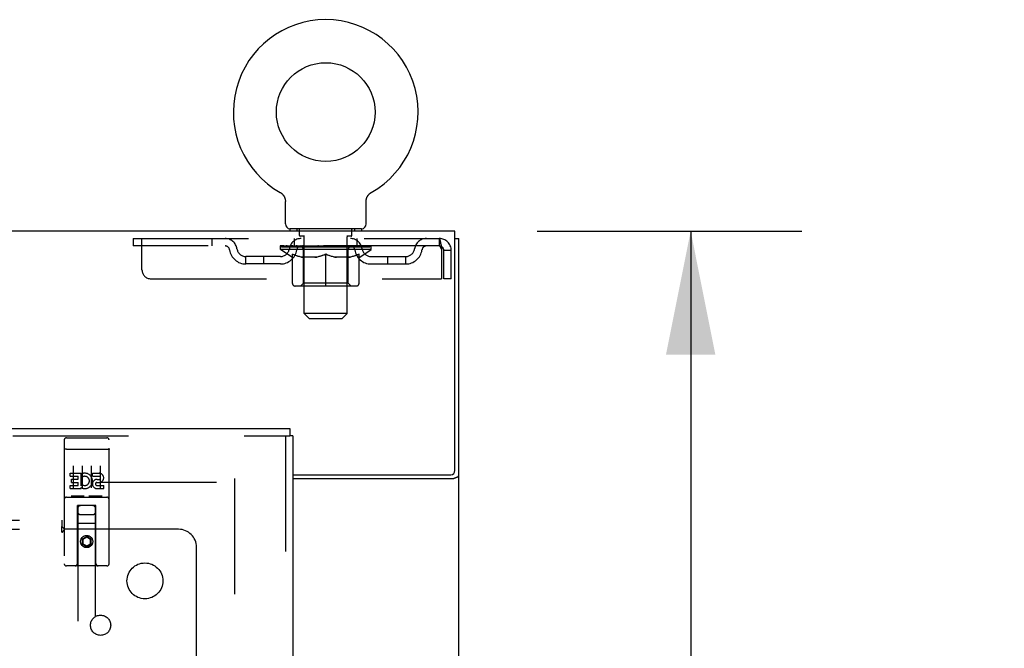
# Model space of a CAD drawing. Header units: inches. Extents: x 0 to 293, y 0 to 190.
# Tile 60 of 65: x 134 to 148, y 134 to 143. Entities that reach past the tile are written whole.
import ezdxf

# ---------------------------------------------------------------- set-up
doc = ezdxf.new("R2010")
doc.units = ezdxf.units.IN
doc.header["$LTSCALE"] = 16.12069
doc.header["$MEASUREMENT"] = 0
doc.linetypes.add('HIDDEN', pattern=[0.2, 0.1, -0.1])
doc.layers.get('0').update_dxf_attribs({"linetype": 'CONTINUOUS'})
for name, color, linetype in [('DEFAULT_2', 8, 'HIDDEN'), ('DIMENSIONS', 7, 'CONTINUOUS'), ('RIGHTHAND_DOOR_ASSEMBLY', 7, 'CONTINUOUS'), ('SUBPANEL', 7, 'CONTINUOUS')]:
    doc.layers.add(name, color=color, linetype=linetype)
doc.styles.get("Standard").update_dxf_attribs({"font": 'arial.ttf'})
doc.dimstyles.new('DIMSTYLE_1', dxfattribs={"dimtxt": 1.293103, "dimasz": 1.724138, "dimexe": 0.09, "dimexo": 0.07, "dimgap": 0.0375, "dimtad": 0, "dimtih": 1, "dimtoh": 1, "dimzin": 4, "dimdsep": 46, "dimtxsty": 'Standard', "dimblk": '_FILLED', "dimblk1": '_FILLED', "dimblk2": '_FILLED', "dimcen": 0.09, "dimadec": 3, "dimazin": 1, "dimtfac": 1, "dimtdec": 3, "dimtofl": 0, "dimtmove": 0, "dimatfit": 3, "dimldrblk": '_FILLED', "dimfxl": 0, "dimtolj": 1, "dimtzin": 4, "dimarcsym": 0})

# ---------------------------------------------------------------- blocks, each defined once
blk = doc.blocks.new('_FILLED')
at = {"color": 0, "linetype": 'ByBlock'}
blk.add_solid([(0, 0), (-1, 0.2), (-1, -0.2)], dxfattribs=at)
blk = doc.blocks.new('*D10')
at = {"layer": 'DIMENSIONS', "color": 2, "linetype": 'Continuous'}
for p, q in [((141.651, 139.762), (145.342, 139.762)), ((143.79, 139.762), (143.79, 131.868)), ((143.79, 121.387), (143.79, 129.281)), ((140.263, 121.387), (145.342, 121.387))]:
    blk.add_line(p, q, dxfattribs=at)
at = {"layer": 'DIMENSIONS', "color": 2, "linetype": 'Continuous', "xscale": 1.724137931, "yscale": 1.724137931, "zscale": 1.724137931}
for p, rotation in [((143.79, 139.762), 90), ((143.79, 121.387), 270)]:
    blk.add_blockref('_FILLED', p, dxfattribs=dict(at, rotation=rotation))
at = {"layer": 'DIMENSIONS', "color": 2, "linetype": 'Continuous', "insert": (143.79, 131.221), "char_height": 1.2931, "width": 4.51865, "attachment_point": 2, "line_spacing_factor": 0.9}
blk.add_mtext('18.38', dxfattribs=at)
blk = doc.blocks.new('*D11')
at = {"layer": 'DIMENSIONS', "color": 2, "linetype": 'Continuous'}
for p, q in [((139.056, 115.633), (139.056, 112.514)), ((139.056, 114.066), (135.608, 114.066)), ((140.556, 114.066), (144.002, 114.066))]:
    blk.add_line(p, q, dxfattribs=at)
at = {"layer": 'DIMENSIONS', "color": 2, "linetype": 'Continuous', "xscale": 1.724137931, "yscale": 1.724137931, "zscale": 1.724137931}
blk.add_blockref('_FILLED', (139.056, 114.066), dxfattribs=at)
at = {"layer": 'DIMENSIONS', "color": 2, "linetype": 'Continuous', "xscale": 1.724137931, "yscale": 1.724137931, "zscale": 1.724137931, "rotation": 180}
blk.add_blockref('_FILLED', (140.556, 114.066), dxfattribs=at)
at = {"layer": 'DIMENSIONS', "color": 2, "linetype": 'Continuous', "insert": (144.649, 114.712), "char_height": 1.2931, "width": 3.51397, "attachment_point": 1, "line_spacing_factor": 0.9}
blk.add_mtext('1.50', dxfattribs=at)

msp = doc.modelspace()

# ---------------------------------------------------------------- linework, layer by layer
at = {"color": 7, "linetype": 'Continuous'}
for p, q in [((138.067, 140.3), (138.067, 140.3)), ((138.067, 140.3), (138.071, 140.298)), ((138.068, 140.3), (138.07, 140.299)), ((138.071, 140.298), (138.076, 140.295)), ((138.076, 140.295), (138.08, 140.292)), ((139.325, 140.292), (139.329, 140.295)), ((139.329, 140.295), (139.333, 140.298)), ((139.329, 140.295), (139.33, 140.296)), ((139.333, 140.298), (139.338, 140.3)), ((139.335, 140.299), (139.336, 140.3)), ((138.08, 140.292), (138.084, 140.289)), ((138.084, 140.289), (138.088, 140.286)), ((138.088, 140.286), (138.092, 140.282)), ((138.092, 140.283), (138.095, 140.279)), ((138.095, 140.279), (138.099, 140.275)), ((138.099, 140.276), (138.103, 140.272)), ((138.102, 140.272), (138.106, 140.268)), ((138.106, 140.268), (138.109, 140.264)), ((138.109, 140.264), (138.112, 140.26)), ((138.112, 140.26), (138.115, 140.256)), ((138.115, 140.256), (138.118, 140.252)), ((138.118, 140.252), (138.12, 140.247)), ((138.12, 140.247), (138.123, 140.243)), ((138.123, 140.243), (138.125, 140.238)), ((138.125, 140.238), (138.127, 140.234)), ((138.127, 140.234), (138.129, 140.229)), ((138.129, 140.229), (138.131, 140.224)), ((138.131, 140.224), (138.133, 140.219)), ((138.133, 140.22), (138.134, 140.215)), ((138.134, 140.215), (138.136, 140.21)), ((138.136, 140.21), (138.137, 140.205)), ((138.137, 140.205), (138.138, 140.2)), ((138.138, 140.2), (138.138, 140.195)), ((138.14, 139.861), (138.14, 140.175)), ((139.265, 140.18), (139.265, 140.185)), ((139.265, 140.175), (139.265, 140.18)), ((139.265, 139.861), (139.265, 140.175)), ((139.266, 140.195), (139.267, 140.2)), ((139.266, 140.19), (139.266, 140.195)), ((139.267, 140.2), (139.268, 140.205)), ((139.268, 140.205), (139.269, 140.21)), ((139.269, 140.21), (139.27, 140.215)), ((139.27, 140.215), (139.272, 140.22)), ((139.272, 140.219), (139.273, 140.224)), ((139.273, 140.224), (139.275, 140.229)), ((139.277, 140.234), (139.279, 140.238)), ((139.279, 140.238), (139.282, 140.243)), ((139.282, 140.243), (139.284, 140.247)), ((139.284, 140.247), (139.287, 140.252)), ((139.287, 140.252), (139.29, 140.256)), ((139.29, 140.256), (139.293, 140.26)), ((139.292, 140.26), (139.296, 140.264)), ((139.296, 140.264), (139.299, 140.268)), ((139.299, 140.268), (139.302, 140.272)), ((139.306, 140.275), (139.309, 140.279)), ((139.313, 140.282), (139.317, 140.286)), ((139.321, 140.289), (139.325, 140.292)), ((138.202, 139.792), (138.202, 139.762)), ((139.202, 139.792), (138.202, 139.792)), ((139.202, 139.792), (139.202, 139.762)), ((140.504, 139.658), (140.556, 139.658))]:
    msp.add_line(p, q, dxfattribs=at)
at = {"color": 3, "linetype": 'Continuous'}
for p, q in [((140.504, 139.762), (62.858, 139.762)), ((140.504, 136.426), (140.504, 139.762)), ((140.556, 53.866), (140.556, 139.658)), ((138.244, 136.366), (140.444, 136.366)), ((138.244, 136.314), (140.486, 136.314))]:
    msp.add_line(p, q, dxfattribs=at)
at = {"color": 7, "linetype": 'Continuous'}
for points in [[(138.138, 140.195), (138.139, 140.19), (138.139, 140.185), (138.14, 140.18), (138.14, 140.175)], [(139.265, 140.18), (139.265, 140.185), (139.266, 140.19)], [(139.275, 140.229), (139.277, 140.234), (139.279, 140.238)], [(139.302, 140.272), (139.306, 140.276), (139.309, 140.279)], [(139.309, 140.279), (139.313, 140.283), (139.317, 140.286)], [(139.317, 140.286), (139.321, 140.289), (139.325, 140.292)]]:
    msp.add_lwpolyline(points, dxfattribs=at)
at = {"color": 3, "linetype": 'Continuous'}
for points in [[(140.486, 136.314), (140.489, 136.316), (140.491, 136.317), (140.494, 136.319), (140.497, 136.32), (140.501, 136.322), (140.504, 136.323), (140.509, 136.325), (140.513, 136.326), (140.521, 136.329)], [(140.521, 136.329), (140.525, 136.33), (140.529, 136.331), (140.532, 136.333), (140.536, 136.334), (140.539, 136.335), (140.542, 136.337), (140.544, 136.338), (140.547, 136.34), (140.549, 136.342), (140.551, 136.343), (140.553, 136.345), (140.554, 136.347), (140.555, 136.349), (140.556, 136.351), (140.556, 136.353), (140.556, 136.355)]]:
    msp.add_lwpolyline(points, dxfattribs=at)
at = {"color": 7, "linetype": 'Continuous'}
msp.add_circle((138.702, 141.42), 0.688, dxfattribs=at)
for centre, radius, start, end in [((138.702, 141.42), 1.288, 299.5053, 240.4947), ((138.209, 139.861), 0.069, 180, 265), ((139.196, 139.861), 0.069, 275, 360)]:
    msp.add_arc(centre, radius, start, end, dxfattribs=at)
at = {"color": 3, "linetype": 'Continuous'}
msp.add_arc((140.444, 136.426), 0.06, 270, 360, dxfattribs=at)
at = {"layer": 'DEFAULT_2', "color": 8, "linetype": 'HIDDEN'}
for p, q in [((138.074, 140.296), (138.076, 140.295)), ((139.338, 140.3), (139.338, 140.3)), ((138.299, 139.792), (138.299, 139.762)), ((138.337, 139.702), (138.337, 139.782)), ((139.067, 139.702), (139.067, 139.782)), ((139.105, 139.792), (139.105, 139.762)), ((136.015, 139.658), (136.015, 139.554)), ((136.015, 139.658), (140.285, 139.658)), ((136.14, 139.221), (136.14, 139.658)), ((137.115, 139.658), (137.115, 139.554)), ((138.265, 139.554), (138.265, 139.658)), ((138.407, 139.692), (138.347, 139.692)), ((138.402, 138.611), (138.402, 139.682)), ((139.057, 139.692), (138.997, 139.692)), ((139.002, 138.611), (139.002, 139.682)), ((139.14, 139.554), (139.14, 139.658)), ((140.285, 139.658), (140.285, 139.554)), ((140.288, 139.657), (140.285, 139.658)), ((140.285, 139.554), (136.015, 139.554)), ((138.069, 139.507), (138.069, 139.554)), ((139.336, 139.507), (138.069, 139.507)), ((138.228, 139.396), (138.069, 139.507)), ((138.079, 139.547), (138.079, 139.554)), ((138.087, 139.544), (138.087, 139.547)), ((138.087, 139.544), (139.317, 139.544)), ((138.096, 139.544), (138.096, 139.547)), ((138.097, 139.544), (138.097, 139.547)), ((138.107, 139.547), (138.107, 139.554)), ((138.123, 139.544), (138.123, 139.547)), ((138.125, 139.544), (138.125, 139.547)), ((138.154, 139.547), (138.154, 139.554)), ((138.168, 139.544), (138.168, 139.547)), ((138.171, 139.544), (138.171, 139.547)), ((138.375, 139.547), (138.174, 139.547)), ((138.217, 139.547), (138.217, 139.554)), ((138.219, 139.544), (138.219, 139.547)), ((138.219, 139.544), (138.219, 139.547)), ((138.222, 139.544), (138.222, 139.547)), ((138.229, 139.544), (138.229, 139.547)), ((138.229, 139.544), (138.229, 139.547)), ((138.233, 139.544), (138.233, 139.547)), ((138.236, 139.544), (138.236, 139.548)), ((138.241, 139.544), (138.241, 139.547)), ((138.255, 139.544), (138.255, 139.547)), ((138.273, 139.544), (138.273, 139.55)), ((138.273, 139.544), (138.273, 139.547)), ((138.294, 139.544), (138.294, 139.547)), ((138.295, 139.547), (138.295, 139.554)), ((138.305, 139.544), (138.305, 139.547)), ((138.309, 139.544), (138.309, 139.547)), ((138.318, 139.544), (138.318, 139.547)), ((138.33, 139.544), (138.33, 139.551)), ((138.345, 139.544), (138.345, 139.547)), ((138.348, 139.544), (138.348, 139.547)), ((138.375, 139.544), (138.375, 139.547)), ((138.442, 139.547), (138.38, 139.547)), ((138.386, 139.547), (138.386, 139.554)), ((138.39, 139.036), (138.39, 139.504)), ((138.392, 139.544), (138.392, 139.547)), ((138.397, 139.544), (138.397, 139.547)), ((138.403, 139.544), (138.403, 139.552)), ((138.407, 139.544), (138.407, 139.547)), ((138.418, 139.544), (138.418, 139.547)), ((138.442, 139.544), (138.442, 139.547)), ((138.517, 139.547), (138.458, 139.547)), ((138.478, 139.544), (138.478, 139.547)), ((138.486, 139.547), (138.486, 139.554)), ((138.489, 139.544), (138.489, 139.547)), ((138.492, 139.544), (138.492, 139.553)), ((138.494, 139.544), (138.494, 139.547)), ((138.502, 139.544), (138.502, 139.547)), ((138.517, 139.544), (138.517, 139.547)), ((138.598, 139.547), (138.543, 139.547)), ((138.556, 139.544), (138.556, 139.547)), ((138.588, 139.547), (138.702, 139.554)), ((138.592, 139.547), (138.592, 139.554)), ((138.593, 139.554), (138.592, 139.554)), ((138.593, 139.547), (138.593, 139.554)), ((138.593, 139.544), (138.593, 139.547)), ((138.597, 139.544), (138.597, 139.548)), ((138.598, 139.544), (138.598, 139.547)), ((138.598, 139.544), (138.598, 139.547)), ((138.681, 139.547), (138.633, 139.547)), ((138.639, 139.544), (138.639, 139.547)), ((138.681, 139.544), (138.681, 139.547)), ((138.7, 139.547), (138.7, 139.547)), ((138.7, 139.544), (138.7, 139.547)), ((138.7, 139.544), (138.7, 139.547)), ((138.702, 139.547), (138.702, 139.554)), ((138.705, 139.544), (138.705, 139.547)), ((138.705, 139.544), (138.705, 139.547)), ((138.705, 139.547), (138.705, 139.547)), ((138.707, 139.547), (138.771, 139.547)), ((138.723, 139.544), (138.723, 139.547)), ((138.739, 139.547), (138.739, 139.552)), ((138.739, 139.552), (138.817, 139.547)), ((138.76, 139.547), (138.76, 139.551)), ((138.766, 139.544), (138.766, 139.547)), ((138.806, 139.544), (138.806, 139.547)), ((138.807, 139.544), (138.807, 139.547)), ((138.807, 139.547), (138.861, 139.547)), ((138.808, 139.544), (138.808, 139.548)), ((138.812, 139.554), (138.812, 139.554)), ((138.812, 139.547), (138.812, 139.554)), ((138.812, 139.547), (138.812, 139.554)), ((138.812, 139.544), (138.812, 139.547)), ((138.848, 139.544), (138.848, 139.547)), ((138.887, 139.544), (138.887, 139.547)), ((138.887, 139.547), (138.946, 139.547)), ((138.903, 139.544), (138.903, 139.547)), ((138.91, 139.544), (138.91, 139.547)), ((138.913, 139.544), (138.913, 139.553)), ((138.915, 139.544), (138.915, 139.547)), ((138.919, 139.547), (138.919, 139.554)), ((138.926, 139.544), (138.926, 139.547)), ((138.962, 139.544), (138.962, 139.547)), ((138.962, 139.547), (139.024, 139.547)), ((138.986, 139.544), (138.986, 139.547)), ((138.997, 139.544), (138.997, 139.547)), ((139.001, 139.544), (139.001, 139.552)), ((139.007, 139.544), (139.007, 139.547)), ((139.012, 139.544), (139.012, 139.547)), ((139.015, 139.036), (139.015, 139.504)), ((139.019, 139.547), (139.019, 139.554)), ((139.029, 139.544), (139.029, 139.547)), ((139.029, 139.547), (139.231, 139.547)), ((139.056, 139.544), (139.056, 139.547)), ((139.059, 139.544), (139.059, 139.547)), ((139.075, 139.544), (139.075, 139.551)), ((139.086, 139.544), (139.086, 139.547)), ((139.096, 139.544), (139.096, 139.547)), ((139.1, 139.544), (139.1, 139.547)), ((139.109, 139.547), (139.109, 139.554)), ((139.111, 139.544), (139.111, 139.547)), ((139.131, 139.544), (139.131, 139.55)), ((139.132, 139.544), (139.132, 139.547)), ((139.15, 139.544), (139.15, 139.547)), ((139.164, 139.544), (139.164, 139.547)), ((139.168, 139.544), (139.168, 139.548)), ((139.172, 139.544), (139.172, 139.547)), ((139.175, 139.544), (139.175, 139.547)), ((139.175, 139.544), (139.175, 139.547)), ((139.176, 139.396), (139.336, 139.507)), ((139.182, 139.544), (139.182, 139.547)), ((139.185, 139.544), (139.185, 139.547)), ((139.186, 139.544), (139.186, 139.547)), ((139.187, 139.547), (139.187, 139.554)), ((139.234, 139.544), (139.234, 139.547)), ((139.236, 139.544), (139.236, 139.547)), ((139.251, 139.547), (139.251, 139.554)), ((139.279, 139.544), (139.279, 139.547)), ((139.281, 139.544), (139.281, 139.547)), ((139.297, 139.547), (139.297, 139.554)), ((139.307, 139.544), (139.307, 139.547)), ((139.308, 139.544), (139.308, 139.547)), ((139.317, 139.544), (139.317, 139.547)), ((139.326, 139.547), (139.326, 139.554)), ((139.336, 139.507), (139.336, 139.554)), ((140.314, 139.505), (140.318, 139.491)), ((140.318, 139.491), (140.318, 139.096)), ((140.348, 139.096), (140.348, 139.491)), ((140.452, 139.491), (140.348, 139.491)), ((140.452, 139.096), (140.452, 139.491)), ((137.588, 139.303), (137.588, 139.407)), ((138.071, 139.407), (137.588, 139.407)), ((137.838, 139.303), (137.838, 139.407)), ((138.228, 139.396), (138.239, 139.396)), ((138.239, 139.033), (138.239, 139.439)), ((138.561, 139.396), (138.381, 139.396)), ((138.702, 138.996), (138.702, 139.44)), ((139.023, 139.396), (138.844, 139.396)), ((139.166, 139.033), (139.166, 139.439)), ((139.166, 139.396), (139.176, 139.396)), ((139.334, 139.407), (139.817, 139.407)), ((139.567, 139.303), (139.567, 139.407)), ((139.817, 139.303), (139.817, 139.407)), ((138.071, 139.303), (137.588, 139.303)), ((139.334, 139.303), (139.817, 139.303)), ((136.265, 139.096), (140.318, 139.096)), ((140.452, 139.096), (140.348, 139.096)), ((139.129, 138.996), (138.276, 138.996)), ((138.39, 139.036), (138.35, 138.996)), ((139.015, 139.036), (138.39, 139.036)), ((139.015, 139.036), (139.055, 138.996)), ((139.002, 138.611), (138.402, 138.611)), ((138.471, 138.542), (138.402, 138.611)), ((138.471, 138.542), (138.933, 138.542)), ((138.933, 138.542), (139.002, 138.611)), ((137.431, 136.314), (137.431, 57.21)), ((103.327, 136.262), (137.417, 136.262))]:
    msp.add_line(p, q, dxfattribs=at)
for points in [[(140.288, 139.657), (140.29, 139.654), (140.292, 139.649), (140.295, 139.641), (140.297, 139.632), (140.299, 139.622), (140.302, 139.609), (140.304, 139.595), (140.307, 139.58), (140.309, 139.563), (140.311, 139.546), (140.314, 139.528), (140.316, 139.51), (140.318, 139.491)], [(140.292, 139.55), (140.29, 139.552), (140.288, 139.554), (140.285, 139.554)], [(140.292, 139.55), (140.295, 139.548), (140.297, 139.544), (140.299, 139.54), (140.302, 139.536), (140.304, 139.53), (140.307, 139.525), (140.309, 139.518), (140.311, 139.512), (140.314, 139.505)], [(138.239, 139.439), (138.265, 139.429), (138.29, 139.42), (138.315, 139.412), (138.34, 139.406), (138.364, 139.4), (138.389, 139.396)], [(138.381, 139.396), (138.358, 139.4), (138.334, 139.406), (138.311, 139.413), (138.287, 139.42), (138.263, 139.429), (138.239, 139.438)], [(138.551, 139.396), (138.576, 139.4), (138.601, 139.406), (138.626, 139.413), (138.651, 139.421), (138.677, 139.43), (138.702, 139.44)], [(138.702, 139.438), (138.678, 139.428), (138.654, 139.42), (138.631, 139.412), (138.607, 139.406), (138.584, 139.4), (138.561, 139.396)], [(138.702, 139.44), (138.728, 139.429), (138.754, 139.42), (138.779, 139.413), (138.804, 139.406), (138.829, 139.4), (138.853, 139.396)], [(138.844, 139.396), (138.82, 139.4), (138.797, 139.406), (138.774, 139.413), (138.75, 139.42), (138.726, 139.428), (138.702, 139.438)], [(139.016, 139.396), (139.041, 139.4), (139.065, 139.406), (139.09, 139.413), (139.115, 139.42), (139.14, 139.429), (139.166, 139.439)], [(139.166, 139.438), (139.141, 139.429), (139.117, 139.42), (139.093, 139.413), (139.07, 139.406), (139.047, 139.4), (139.023, 139.396)]]:
    msp.add_lwpolyline(points, dxfattribs=at)
for centre, radius, start, end in [((138.209, 139.861), 0.069, 265, 270), ((138.327, 139.782), 0.01, 0, 90), ((139.077, 139.782), 0.01, 90, 180), ((139.196, 139.861), 0.069, 270, 275), ((137.299, 139.491), 0.167, 8.0716, 90), ((138.36, 139.491), 0.167, 90, 171.9284), ((138.347, 139.702), 0.01, 180, 270), ((138.392, 139.682), 0.01, 0, 90), ((139.012, 139.682), 0.01, 90, 180), ((139.045, 139.491), 0.167, 8.0716, 90), ((139.057, 139.702), 0.01, 270, 360), ((140.106, 139.491), 0.167, 90, 171.9284), ((140.285, 139.491), 0.167, 0, 90), ((137.299, 139.492), 0.0625, 7.9863, 90), ((137.588, 139.532), 0.229, 187.9863, 270), ((137.588, 139.532), 0.125, 188.0716, 270), ((138.071, 139.532), 0.125, 270, 351.9284), ((138.071, 139.532), 0.229, 270, 352.0137), ((138.359, 139.492), 0.0625, 90, 172.0137), ((138.35, 139.504), 0.0398, 0, 90), ((139.055, 139.504), 0.0398, 90, 180), ((139.045, 139.492), 0.0625, 7.9863, 90), ((139.334, 139.532), 0.229, 187.9863, 270), ((139.334, 139.532), 0.125, 188.0716, 270), ((139.817, 139.532), 0.125, 270, 351.9284), ((139.817, 139.532), 0.229, 270, 352.0137), ((140.106, 139.492), 0.0625, 90, 172.0137), ((140.285, 139.491), 0.063, 0, 90), ((136.265, 139.221), 0.125, 180, 270), ((138.276, 139.033), 0.0371, 180, 270), ((139.129, 139.033), 0.0371, 270, 360)]:
    msp.add_arc(centre, radius, start, end, dxfattribs=at)
for centre, major_axis, ratio, start_param, end_param in [((138.702, 139.554), (0.633, 0.007), 0.05963, 2.96643, 3.140963), ((138.049, 139.542), (0.198, 0), 0.060556, 0.430652, 1.470503), ((138.702, 139.554), (0.633, 0), 0.060556, -3.141593, -2.96706), ((138.049, 139.535), (0.198, 0.002), 0.05963, 1.376596, 1.469874), ((138.702, 139.554), (0.633, 0.013), 0.05688, 2.791345, 2.965878), ((138.025, 139.542), (0.198, 0.002), 0.05963, 0.25549, 1.295341), ((138.093, 139.542), (0.198, -0.002), 0.05963, 0.605815, 1.645666), ((138.702, 139.554), (0.633, -0.007), 0.05963, -2.96643, -2.791898), ((138.093, 139.535), (0.198, 0), 0.060556, 1.551758, 1.645036), ((138.025, 139.535), (0.198, 0.004), 0.05688, 1.20151, 1.294789), ((138.095, 139.538), (0.164, 0.002), 0.05963, 1.065228, 1.614276), ((138.075, 139.538), (0.164, 0.003), 0.05688, 0.890143, 1.43919), ((138.133, 139.538), (0.164, 0), 0.060556, 1.240391, 1.789438), ((138.702, 139.554), (0.633, 0.019), 0.052395, 2.616403, 2.790936), ((138.021, 139.542), (0.198, 0.004), 0.05688, 0.080405, 1.120256), ((138.156, 139.542), (0.198, -0.004), 0.05688, 0.7809, 1.820751), ((138.702, 139.554), (0.633, -0.013), 0.05688, -2.791345, -2.616812), ((138.156, 139.535), (0.198, -0.002), 0.05963, 1.72692, 1.820198), ((138.021, 139.535), (0.198, 0.006), 0.052395, 1.026568, 1.119847), ((138.074, 139.538), (0.164, 0.005), 0.052395, 0.715201, 1.264248), ((138.188, 139.538), (0.164, -0.002), 0.05963, 1.415553, 1.9646), ((138.702, 139.554), (0.633, 0.025), 0.046319, 2.441654, 2.616187), ((138.235, 139.542), (0.198, -0.006), 0.052395, 0.955842, 1.995693), ((138.038, 139.542), (0.198, 0.006), 0.052395, -0.094537, 0.945314), ((138.702, 139.554), (0.633, -0.019), 0.052395, -2.616403, -2.44187), ((138.235, 139.535), (0.198, -0.004), 0.05688, 1.902006, 1.995284), ((138.038, 139.535), (0.198, 0.008), 0.046319, 0.851819, 0.945098), ((138.093, 139.538), (0.164, 0.006), 0.046319, 0.540452, 1.089499), ((138.259, 139.538), (0.164, -0.003), 0.05688, 1.590638, 2.139686), ((138.702, 139.554), (0.633, 0.029), 0.038841, 2.267123, 2.441656), ((138.329, 139.542), (0.198, -0.008), 0.046319, 1.130591, 2.170442), ((138.075, 139.542), (0.198, 0.008), 0.046319, -0.269286, 0.770565), ((138.702, 139.554), (0.633, -0.025), 0.046319, -2.441654, -2.267121), ((138.329, 139.535), (0.198, -0.006), 0.052395, 2.076947, 2.170226), ((138.075, 139.535), (0.198, 0.009), 0.038841, 0.677289, 0.770567), ((138.129, 139.538), (0.164, 0.008), 0.038841, 0.365921, 0.914969), ((138.344, 139.538), (0.164, -0.005), 0.052395, 1.76558, 2.314627), ((138.702, 139.554), (0.633, 0.033), 0.030195, 2.09281, 2.267343), ((138.434, 139.542), (0.198, -0.009), 0.038841, 1.305122, 2.344973), ((138.131, 139.542), (0.198, 0.009), 0.038841, -0.443817, 0.596034), ((138.702, 139.554), (0.633, -0.029), 0.038841, -2.267123, -2.092591), ((138.434, 139.535), (0.198, -0.008), 0.046319, 2.251696, 2.344975), ((138.131, 139.535), (0.198, 0.01), 0.030195, 0.502975, 0.596254), ((138.184, 139.538), (0.164, 0.009), 0.030195, 0.191608, 0.740655), ((138.439, 139.538), (0.164, -0.006), 0.046319, 1.940329, 2.489376), ((138.205, 139.542), (0.198, 0.01), 0.030195, -0.61813, 0.421721), ((138.702, 139.554), (0.633, 0.036), 0.020645, 1.918687, 2.09322), ((138.546, 139.542), (0.198, -0.01), 0.030195, 1.479435, 2.519286), ((138.702, 139.554), (0.633, -0.033), 0.030195, -2.09281, -1.918277), ((138.546, 139.535), (0.198, -0.009), 0.038841, 2.426227, 2.519505), ((138.205, 139.535), (0.198, 0.011), 0.020645, 0.328852, 0.422131), ((138.254, 139.538), (0.164, 0.009), 0.020645, 0.017485, 0.566532), ((138.543, 139.538), (0.164, -0.008), 0.038841, 2.11486, 2.663907), ((138.294, 139.542), (0.198, 0.011), 0.020645, -0.792253, 0.247598), ((138.702, 139.554), (0.633, 0.038), 0.010478, 1.744704, 1.919237), ((138.664, 139.542), (0.198, -0.011), 0.020645, 1.653558, 2.693409), ((138.702, 139.554), (0.633, -0.036), 0.020645, -1.918687, -1.744154), ((138.664, 139.535), (0.198, -0.01), 0.030195, 2.60054, 2.693819), ((138.294, 139.535), (0.198, 0.012), 0.010478, 0.154869, 0.248148), ((138.338, 139.538), (0.164, 0.01), 0.010478, 6.126688, 6.675735), ((138.651, 139.538), (0.164, -0.009), 0.030195, 2.289173, 2.83822), ((138.395, 139.542), (0.198, 0.012), 0.010478, -0.966236, -0.000846), ((138.783, 139.542), (0.198, -0.012), 0.010478, 1.827541, 2.867392), ((138.702, 139.554), (0.633, -0.038), 0.010478, -1.744704, -1.563007), ((138.783, 139.535), (0.198, -0.011), 0.020645, 2.774664, 2.867942), ((138.761, 139.538), (0.164, -0.009), 0.020645, 2.463296, 3.012344), ((138.622, 139.542), (0.198, 0.012), 0.010478, 0.274201, 1.314052), ((138.535, 139.538), (0.164, 0.01), 0.010478, -0.000483, 0.504314), ((138.505, 139.535), (0.198, 0.012), 0.010478, 0.099668, 0.192946), ((138.702, 139.554), (0.633, 0.038), 0.010478, -1.571421, -1.396888), ((138.869, 139.538), (0.164, -0.01), 0.010478, 2.637279, 3.14189), ((138.899, 139.535), (0.198, -0.012), 0.010478, 2.74231, 2.948646), ((138.74, 139.542), (0.198, 0.011), 0.020645, 0.448184, 1.488034), ((138.644, 139.538), (0.164, 0.009), 0.020645, 0.129249, 0.678296), ((138.622, 139.535), (0.198, 0.011), 0.020645, 0.273651, 0.366929), ((138.702, 139.554), (0.633, 0.036), 0.020645, -1.397439, -1.222906), ((139.01, 139.542), (0.198, -0.012), 0.010478, -3.140747, -2.175357), ((138.702, 139.554), (0.633, -0.038), 0.010478, 1.222355, 1.396888), ((138.858, 139.542), (0.198, 0.01), 0.030195, 0.622307, 1.662158), ((138.753, 139.538), (0.164, 0.009), 0.030195, 0.303372, 0.852419), ((139.067, 139.538), (0.164, -0.01), 0.010478, 2.749043, 3.29809), ((139.111, 139.542), (0.198, -0.011), 0.020645, 2.893995, 3.933846), ((138.74, 139.535), (0.198, 0.01), 0.030195, 0.447774, 0.541052), ((139.111, 139.535), (0.198, -0.012), 0.010478, 2.893445, 2.986723), ((138.702, 139.554), (0.633, 0.033), 0.030195, -1.223315, -1.048783), ((138.702, 139.554), (0.633, -0.036), 0.020645, 1.048373, 1.222906), ((138.971, 139.542), (0.198, 0.009), 0.038841, 0.79662, 1.836471), ((138.862, 139.538), (0.164, 0.008), 0.038841, 0.477686, 1.026733), ((139.151, 139.538), (0.164, -0.009), 0.020645, 2.57506, 3.124108), ((139.2, 139.542), (0.198, -0.01), 0.030195, 2.719872, 3.759723), ((139.076, 139.542), (0.198, 0.008), 0.046319, 0.971151, 2.011002), ((138.858, 139.535), (0.198, 0.009), 0.038841, 0.622087, 0.715366), ((139.2, 139.535), (0.198, -0.011), 0.020645, 2.719462, 2.812741), ((138.702, 139.554), (0.633, 0.029), 0.038841, -1.049002, -0.874469), ((138.702, 139.554), (0.633, -0.033), 0.030195, 0.87425, 1.048783), ((138.965, 139.538), (0.164, 0.006), 0.046319, 0.652216, 1.201263), ((139.169, 139.542), (0.198, 0.006), 0.052395, 1.1459, 2.185751), ((139.221, 139.538), (0.164, -0.009), 0.030195, 2.400937, 2.949985), ((139.273, 139.542), (0.198, -0.009), 0.038841, 2.545558, 3.585409), ((139.061, 139.538), (0.164, 0.005), 0.052395, 0.826965, 1.376012), ((138.971, 139.535), (0.198, 0.008), 0.046319, 0.796618, 0.889896), ((139.273, 139.535), (0.198, -0.01), 0.030195, 2.545339, 2.638617), ((139.249, 139.542), (0.198, 0.004), 0.05688, 1.320842, 2.360692), ((138.702, 139.554), (0.633, 0.025), 0.046319, -0.874471, -0.699939), ((138.702, 139.554), (0.633, -0.029), 0.038841, 0.699936, 0.874469), ((139.329, 139.542), (0.198, -0.008), 0.046319, 2.371028, 3.410879), ((139.275, 139.538), (0.164, -0.008), 0.038841, 2.226624, 2.775671), ((139.311, 139.542), (0.198, 0.002), 0.05963, 1.495927, 2.535778), ((139.145, 139.538), (0.164, 0.003), 0.05688, 1.001907, 1.550954), ((139.366, 139.542), (0.198, -0.006), 0.052395, 2.196279, 3.23613), ((139.312, 139.538), (0.164, -0.006), 0.046319, 2.052093, 2.601141), ((139.076, 139.535), (0.198, 0.006), 0.052395, 0.971367, 1.064645), ((139.355, 139.542), (0.198, 0), 0.060556, 1.671089, 2.71094), ((139.329, 139.535), (0.198, -0.009), 0.038841, 2.371026, 2.464304), ((139.383, 139.542), (0.198, -0.004), 0.05688, 2.021337, 3.061188), ((138.702, 139.554), (0.633, 0.019), 0.052395, -0.699723, -0.52519), ((138.702, 139.554), (0.633, -0.025), 0.046319, 0.525406, 0.699939), ((139.38, 139.542), (0.198, -0.002), 0.05963, 1.846251, 2.886102), ((139.216, 139.538), (0.164, 0.002), 0.05963, 1.176993, 1.72604), ((139.33, 139.538), (0.164, -0.005), 0.052395, 1.877344, 2.426392), ((139.272, 139.538), (0.164, 0), 0.060556, 1.352155, 1.901202), ((139.33, 139.538), (0.164, -0.003), 0.05688, 1.702402, 2.25145), ((139.31, 139.538), (0.164, -0.002), 0.05963, 1.527317, 2.076364), ((139.169, 139.535), (0.198, 0.004), 0.05688, 1.146309, 1.239587), ((139.366, 139.535), (0.198, -0.008), 0.046319, 2.196495, 2.289773), ((138.702, 139.554), (0.633, 0.013), 0.05688, -0.524781, -0.350248), ((138.702, 139.554), (0.633, -0.019), 0.052395, 0.350657, 0.52519), ((139.249, 139.535), (0.198, 0.002), 0.05963, 1.321394, 1.414673), ((139.383, 139.535), (0.198, -0.006), 0.052395, 2.021746, 2.115024), ((138.702, 139.554), (0.633, 0.007), 0.05963, -0.349695, -0.175162), ((138.702, 139.554), (0.633, -0.013), 0.05688, 0.175715, 0.350248), ((139.311, 139.535), (0.198, 0), 0.060556, 1.496556, 1.589835), ((139.38, 139.535), (0.198, -0.004), 0.05688, 1.846804, 1.940083), ((139.355, 139.535), (0.198, -0.002), 0.05963, 1.671719, 1.764997), ((138.702, 139.554), (0.633, 0), 0.060556, -0.174533, 0), ((138.702, 139.554), (0.633, -0.007), 0.05963, 0.000629, 0.175162)]:
    msp.add_ellipse(centre, major_axis=major_axis, ratio=ratio, start_param=start_param, end_param=end_param, dxfattribs=at)
at = {"layer": 'RIGHTHAND_DOOR_ASSEMBLY', "color": 3, "linetype": 'Continuous'}
for p, q in [((102.098, 137.012), (138.202, 137.012)), ((138.244, 136.908), (138.244, 56.616))]:
    msp.add_line(p, q, dxfattribs=at)
at = {"layer": 'RIGHTHAND_DOOR_ASSEMBLY', "color": 7, "linetype": 'Continuous'}
for p in [(138.202, 137.012), (138.244, 136.908)]:
    msp.add_line(p, (138.202, 136.908), dxfattribs=at)
at = {"layer": 'RIGHTHAND_DOOR_ASSEMBLY', "color": 8, "linetype": 'HIDDEN'}
for p, q in [((102.098, 136.908), (138.202, 136.908)), ((135.086, 136.88), (135.651, 136.88)), ((138.14, 136.908), (138.14, 56.616)), ((135.056, 136.85), (135.056, 135.125)), ((135.681, 135.125), (135.681, 136.85)), ((135.073, 136.721), (135.072, 136.721)), ((135.074, 136.721), (135.073, 136.721)), ((135.074, 136.721), (135.074, 136.721)), ((135.075, 136.721), (135.074, 136.721)), ((135.076, 136.721), (135.075, 136.721)), ((135.077, 136.721), (135.076, 136.721)), ((135.079, 136.721), (135.078, 136.721)), ((135.08, 136.721), (135.079, 136.721)), ((135.08, 136.721), (135.08, 136.721)), ((135.081, 136.721), (135.08, 136.721)), ((135.082, 136.721), (135.081, 136.721)), ((135.083, 136.721), (135.082, 136.721)), ((135.084, 136.721), (135.083, 136.721)), ((135.085, 136.721), (135.084, 136.721)), ((135.085, 136.721), (135.085, 136.721)), ((135.086, 136.721), (135.085, 136.721)), ((135.086, 136.721), (135.652, 136.721)), ((135.652, 136.721), (135.653, 136.721)), ((135.653, 136.721), (135.653, 136.721)), ((135.653, 136.721), (135.654, 136.721)), ((135.654, 136.721), (135.655, 136.721)), ((135.656, 136.721), (135.657, 136.721)), ((135.657, 136.721), (135.658, 136.721)), ((135.658, 136.721), (135.659, 136.721)), ((135.659, 136.721), (135.66, 136.721)), ((135.66, 136.721), (135.66, 136.721)), ((135.66, 136.721), (135.661, 136.721)), ((135.661, 136.721), (135.662, 136.721)), ((135.662, 136.721), (135.663, 136.721)), ((135.663, 136.721), (135.664, 136.721)), ((135.664, 136.721), (135.664, 136.721)), ((135.181, 136.488), (135.181, 136.182)), ((135.306, 136.488), (135.306, 136.182)), ((135.431, 136.488), (135.431, 136.182)), ((135.556, 136.488), (135.556, 136.182)), ((135.137, 136.344), (135.137, 136.387)), ((135.137, 136.387), (135.293, 136.387)), ((135.137, 136.344), (135.25, 136.344)), ((135.25, 136.302), (135.25, 136.344)), ((135.293, 136.209), (135.293, 136.387)), ((135.317, 136.339), (135.301, 136.378)), ((135.449, 136.344), (135.449, 136.387)), ((135.449, 136.387), (135.542, 136.387)), ((135.449, 136.344), (135.542, 136.344)), ((135.137, 136.174), (135.137, 136.216)), ((135.137, 136.216), (135.25, 136.216)), ((135.158, 136.259), (135.158, 136.302)), ((135.158, 136.302), (135.25, 136.302)), ((135.158, 136.259), (135.25, 136.259)), ((135.25, 136.216), (135.25, 136.259)), ((135.293, 136.209), (135.306, 136.228)), ((135.293, 136.174), (135.293, 136.186)), ((135.297, 136.184), (135.293, 136.186)), ((135.509, 136.259), (135.556, 136.259)), ((135.513, 136.3), (135.542, 136.3)), ((135.513, 136.216), (135.606, 136.216)), ((135.606, 136.174), (135.606, 136.216)), ((135.086, 136.052), (135.651, 136.052)), ((135.137, 136.174), (135.293, 136.174)), ((135.33, 136.068), (135.158, 136.068)), ((135.58, 136.068), (135.408, 136.068)), ((135.513, 136.174), (135.606, 136.174)), ((135.239, 135.125), (135.242, 135.935)), ((135.244, 135.935), (135.242, 135.935)), ((135.244, 135.935), (135.244, 98.933)), ((135.494, 135.935), (135.244, 135.935)), ((135.494, 98.933), (135.494, 135.935)), ((135.495, 135.935), (135.494, 135.935)), ((135.499, 135.125), (135.495, 135.935)), ((135.284, 135.81), (135.454, 135.81)), ((135.496, 135.685), (135.241, 135.685)), ((135.369, 135.506), (135.306, 135.47)), ((135.369, 135.495), (135.316, 135.465)), ((135.369, 135.506), (135.369, 135.495)), ((135.431, 135.47), (135.369, 135.506)), ((135.421, 135.465), (135.369, 135.495)), ((135.306, 135.47), (135.306, 135.398)), ((135.306, 135.47), (135.316, 135.465)), ((135.306, 135.398), (135.316, 135.404)), ((135.306, 135.398), (135.369, 135.362)), ((135.316, 135.465), (135.316, 135.404)), ((135.316, 135.404), (135.369, 135.374)), ((135.369, 135.374), (135.421, 135.404)), ((135.369, 135.362), (135.431, 135.398)), ((135.369, 135.362), (135.369, 135.374)), ((135.431, 135.47), (135.421, 135.465)), ((135.421, 135.404), (135.421, 135.465)), ((135.431, 135.398), (135.421, 135.404)), ((135.431, 135.398), (135.431, 135.47)), ((135.651, 135.095), (135.086, 135.095))]:
    msp.add_line(p, q, dxfattribs=at)
for points in [[(135.072, 136.721), (135.072, 136.721), (135.071, 136.721), (135.071, 136.72), (135.071, 136.72), (135.07, 136.72), (135.07, 136.72), (135.07, 136.72), (135.069, 136.72), (135.069, 136.72), (135.069, 136.72), (135.068, 136.72), (135.068, 136.72), (135.068, 136.72), (135.067, 136.72), (135.067, 136.72), (135.067, 136.72), (135.066, 136.72), (135.066, 136.72), (135.066, 136.719), (135.065, 136.719), (135.065, 136.719), (135.065, 136.719), (135.064, 136.719), (135.064, 136.719), (135.064, 136.719), (135.064, 136.719), (135.063, 136.719), (135.063, 136.719), (135.063, 136.719), (135.063, 136.719), (135.062, 136.719), (135.062, 136.718), (135.062, 136.718), (135.062, 136.718), (135.061, 136.718), (135.061, 136.718), (135.061, 136.718), (135.061, 136.718), (135.06, 136.718), (135.06, 136.718), (135.06, 136.718), (135.06, 136.718), (135.06, 136.718), (135.059, 136.717), (135.059, 136.717), (135.059, 136.717), (135.059, 136.717), (135.059, 136.717), (135.059, 136.717), (135.058, 136.717), (135.058, 136.717), (135.058, 136.717), (135.058, 136.717), (135.058, 136.716), (135.058, 136.716), (135.058, 136.716), (135.057, 136.716), (135.057, 136.716), (135.057, 136.716), (135.057, 136.716), (135.057, 136.716), (135.057, 136.716), (135.057, 136.716), (135.057, 136.715), (135.057, 136.715), (135.057, 136.715), (135.057, 136.715), (135.057, 136.715), (135.056, 136.715), (135.056, 136.715), (135.056, 136.715), (135.056, 136.715), (135.056, 136.715), (135.056, 136.714), (135.056, 136.714), (135.056, 136.714), (135.056, 136.714)], [(135.078, 136.721), (135.078, 136.721), (135.077, 136.721)], [(135.655, 136.721), (135.656, 136.721), (135.656, 136.721)], [(135.664, 136.721), (135.665, 136.721), (135.665, 136.721), (135.666, 136.721), (135.666, 136.721), (135.667, 136.72), (135.667, 136.72), (135.667, 136.72), (135.668, 136.72), (135.668, 136.72), (135.668, 136.72), (135.669, 136.72), (135.669, 136.72), (135.669, 136.72), (135.67, 136.72), (135.67, 136.72), (135.67, 136.72), (135.671, 136.72), (135.671, 136.72), (135.671, 136.72), (135.672, 136.72), (135.672, 136.719), (135.672, 136.719), (135.672, 136.719), (135.673, 136.719), (135.673, 136.719), (135.673, 136.719), (135.674, 136.719), (135.674, 136.719), (135.674, 136.719), (135.674, 136.719), (135.675, 136.719), (135.675, 136.719), (135.675, 136.719), (135.676, 136.718), (135.676, 136.718), (135.676, 136.718), (135.676, 136.718), (135.676, 136.718), (135.677, 136.718), (135.677, 136.718), (135.677, 136.718), (135.677, 136.718), (135.678, 136.718), (135.678, 136.718), (135.678, 136.718), (135.678, 136.717), (135.678, 136.717), (135.678, 136.717), (135.679, 136.717), (135.679, 136.717), (135.679, 136.717), (135.679, 136.717), (135.679, 136.717), (135.679, 136.717), (135.68, 136.717), (135.68, 136.716), (135.68, 136.716), (135.68, 136.716), (135.68, 136.716), (135.68, 136.716), (135.68, 136.716), (135.68, 136.716), (135.681, 136.716), (135.681, 136.716), (135.681, 136.716), (135.681, 136.715), (135.681, 136.715), (135.681, 136.715), (135.681, 136.715), (135.681, 136.715), (135.681, 136.715), (135.681, 136.715), (135.681, 136.715), (135.681, 136.715), (135.681, 136.715), (135.681, 136.714), (135.681, 136.714), (135.681, 136.714), (135.681, 136.714)], [(135.158, 136.068), (135.158, 136.068), (135.157, 136.068), (135.157, 136.068), (135.157, 136.068), (135.157, 136.068), (135.157, 136.068), (135.156, 136.068), (135.156, 136.068), (135.156, 136.068), (135.156, 136.068), (135.156, 136.068), (135.156, 136.068), (135.155, 136.068), (135.155, 136.068), (135.155, 136.068), (135.155, 136.068), (135.155, 136.068), (135.155, 136.068), (135.154, 136.068), (135.154, 136.068), (135.154, 136.068), (135.154, 136.068), (135.154, 136.068), (135.154, 136.068), (135.154, 136.068), (135.153, 136.068), (135.153, 136.068), (135.153, 136.068), (135.153, 136.068), (135.153, 136.068), (135.153, 136.068), (135.153, 136.068), (135.153, 136.068), (135.152, 136.068), (135.152, 136.068), (135.152, 136.068), (135.152, 136.068), (135.152, 136.068), (135.152, 136.068), (135.152, 136.068), (135.152, 136.069), (135.152, 136.069), (135.152, 136.069), (135.151, 136.069), (135.151, 136.069), (135.151, 136.069)], [(135.336, 136.069), (135.336, 136.069), (135.336, 136.069), (135.336, 136.069), (135.336, 136.069), (135.336, 136.069), (135.336, 136.068), (135.336, 136.068), (135.336, 136.068), (135.335, 136.068), (135.335, 136.068), (135.335, 136.068), (135.335, 136.068), (135.335, 136.068), (135.335, 136.068), (135.335, 136.068), (135.335, 136.068), (135.335, 136.068), (135.334, 136.068), (135.334, 136.068), (135.334, 136.068), (135.334, 136.068), (135.334, 136.068), (135.334, 136.068), (135.334, 136.068), (135.333, 136.068), (135.333, 136.068), (135.333, 136.068), (135.333, 136.068), (135.333, 136.068), (135.333, 136.068), (135.333, 136.068), (135.332, 136.068), (135.332, 136.068), (135.332, 136.068), (135.332, 136.068), (135.332, 136.068), (135.331, 136.068), (135.331, 136.068), (135.331, 136.068), (135.331, 136.068), (135.331, 136.068), (135.331, 136.068), (135.33, 136.068), (135.33, 136.068), (135.33, 136.068)], [(135.408, 136.068), (135.408, 136.068), (135.407, 136.068), (135.407, 136.068), (135.407, 136.068), (135.407, 136.068), (135.407, 136.068), (135.406, 136.068), (135.406, 136.068), (135.406, 136.068), (135.406, 136.068), (135.406, 136.068), (135.406, 136.068), (135.405, 136.068), (135.405, 136.068), (135.405, 136.068), (135.405, 136.068), (135.405, 136.068), (135.405, 136.068), (135.404, 136.068), (135.404, 136.068), (135.404, 136.068), (135.404, 136.068), (135.404, 136.068), (135.404, 136.068), (135.404, 136.068), (135.403, 136.068), (135.403, 136.068), (135.403, 136.068), (135.403, 136.068), (135.403, 136.068), (135.403, 136.068), (135.403, 136.068), (135.403, 136.068), (135.402, 136.068), (135.402, 136.068), (135.402, 136.068), (135.402, 136.068), (135.402, 136.068), (135.402, 136.068), (135.402, 136.068), (135.402, 136.069), (135.402, 136.069), (135.402, 136.069), (135.401, 136.069), (135.401, 136.069), (135.401, 136.069)], [(135.586, 136.069), (135.586, 136.069), (135.586, 136.069), (135.586, 136.069), (135.586, 136.069), (135.586, 136.069), (135.586, 136.068), (135.586, 136.068), (135.586, 136.068), (135.585, 136.068), (135.585, 136.068), (135.585, 136.068), (135.585, 136.068), (135.585, 136.068), (135.585, 136.068), (135.585, 136.068), (135.585, 136.068), (135.585, 136.068), (135.584, 136.068), (135.584, 136.068), (135.584, 136.068), (135.584, 136.068), (135.584, 136.068), (135.584, 136.068), (135.584, 136.068), (135.583, 136.068), (135.583, 136.068), (135.583, 136.068), (135.583, 136.068), (135.583, 136.068), (135.583, 136.068), (135.583, 136.068), (135.582, 136.068), (135.582, 136.068), (135.582, 136.068), (135.582, 136.068), (135.582, 136.068), (135.582, 136.068), (135.581, 136.068), (135.581, 136.068), (135.581, 136.068), (135.581, 136.068), (135.581, 136.068), (135.58, 136.068), (135.58, 136.068), (135.58, 136.068)]]:
    msp.add_lwpolyline(points, dxfattribs=at)
for radius in [0.085, 0.0845]:
    msp.add_circle((135.369, 135.435), radius, dxfattribs=at)
for centre, radius, start, end in [((135.086, 136.85), 0.03, 90, 180), ((135.651, 136.85), 0.03, 0, 90), ((135.343, 136.28), 0.107, 244.2636, 113.4027), ((135.343, 136.28), 0.0639, 234.8895, 113.4026), ((135.542, 136.322), 0.0644, 282.2995, 90.0775), ((135.542, 136.322), 0.0219, 269.9011, 90), ((135.513, 136.237), 0.0635, 90, 270), ((135.513, 136.238), 0.0219, 100.307, 270), ((135.086, 136.022), 0.03, 90, 180), ((135.651, 136.022), 0.03, 0, 90), ((135.284, 135.895), 0.04, 90, 180), ((135.454, 135.895), 0.04, 0, 90), ((135.284, 135.85), 0.04, 180, 270), ((135.454, 135.85), 0.04, 270, 360), ((135.086, 135.125), 0.03, 180, 270), ((135.209, 135.125), 0.03, 270, 360), ((135.529, 135.125), 0.03, 180, 270), ((135.651, 135.125), 0.03, 270, 360)]:
    msp.add_arc(centre, radius, start, end, dxfattribs=at)
at = {"layer": 'SUBPANEL', "color": 8, "linetype": 'HIDDEN'}
for p, q in [((68.338, 135.731), (135.025, 135.731)), ((135.025, 135.731), (135.025, 135.644)), ((135.025, 135.565), (135.025, 135.644)), ((68.338, 135.606), (135.025, 135.606)), ((136.65, 135.606), (135.06, 135.606)), ((136.9, 133.766), (136.9, 135.356))]:
    msp.add_line(p, q, dxfattribs=at)
for points in [[(135.025, 135.644), (135.027, 135.642), (135.029, 135.64), (135.03, 135.637), (135.032, 135.635), (135.034, 135.633), (135.035, 135.631), (135.037, 135.63), (135.039, 135.628), (135.04, 135.626), (135.042, 135.624), (135.047, 135.619)], [(135.025, 135.565), (135.027, 135.566), (135.029, 135.567), (135.031, 135.567), (135.032, 135.569), (135.034, 135.57), (135.036, 135.571), (135.037, 135.573), (135.039, 135.575), (135.041, 135.576), (135.042, 135.578), (135.043, 135.58), (135.045, 135.582), (135.046, 135.585), (135.048, 135.587)], [(135.047, 135.619), (135.049, 135.617), (135.051, 135.615), (135.053, 135.613), (135.055, 135.611), (135.057, 135.609), (135.059, 135.607), (135.06, 135.606)], [(135.048, 135.587), (135.051, 135.592), (135.052, 135.595), (135.054, 135.597), (135.056, 135.6), (135.057, 135.602), (135.059, 135.604), (135.06, 135.606)]]:
    msp.add_lwpolyline(points, dxfattribs=at)
for centre, radius in [((136.181, 134.887), 0.25), ((135.563, 134.268), 0.141)]:
    msp.add_circle(centre, radius, dxfattribs=at)
msp.add_arc((136.65, 135.356), 0.25, 0, 90, dxfattribs=at)

# ---------------------------------------------------------------- dimensions: what is measured, and where the dimension line sits
at = {"layer": 'DIMENSIONS', "color": 2, "linetype": 'Continuous'}
for base, p1, p2, angle, picture, middle in [((143.789839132, 121.387030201), (141.581185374, 139.762030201), (140.193185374, 121.387030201), 270, '*D10', (143.842377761, 130.567315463)), ((139.056, 114.066), (140.556, 136.314), (139.056, 115.703), 180, '*D11', (146.462, 114.059))]:
    dim = msp.add_linear_dim(base=base, p1=p1, p2=p2, angle=angle, dimstyle='DIMSTYLE_1', dxfattribs=at)
    dim.commit()
    dim.dimension.update_dxf_attribs({"geometry": picture, "text_midpoint": middle, "dimtype": 160})

doc.saveas('drawing.dxf')
